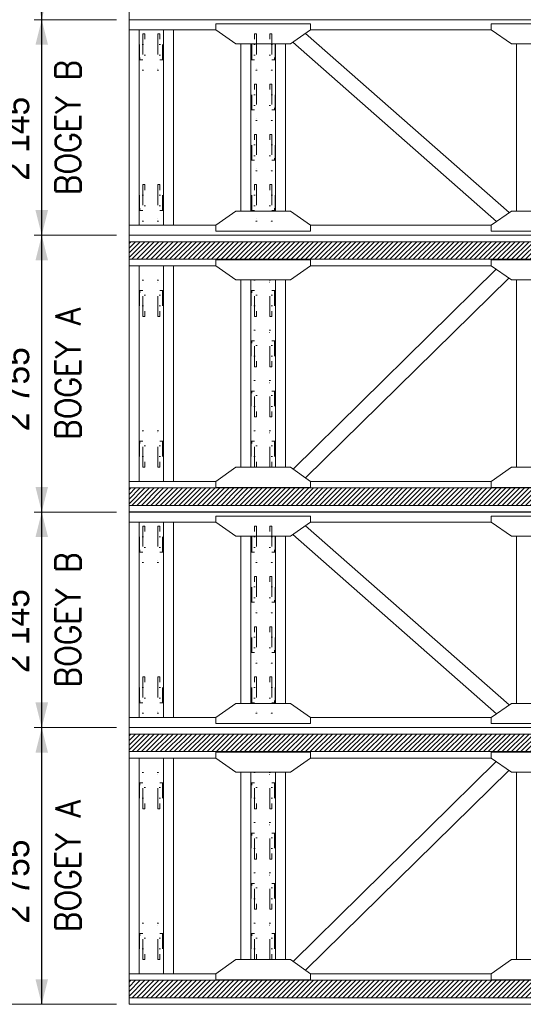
# Model space of a CAD drawing. Header units: millimetres. Extents: x -91343 to -63338, y -767328 to -747548.
# Tile 25 of 42: x -68443 to -66773, y -763324 to -760061. Entities that reach past the tile are written whole.
import ezdxf
from ezdxf.enums import TextEntityAlignment as Align

# ---------------------------------------------------------------- set-up
doc = ezdxf.new("R2010")
doc.units = ezdxf.units.MM
doc.header["$MEASUREMENT"] = 0
doc.linetypes.add('DGN Style 6', pattern=[753.433768, 0.396127, -158.450845, 277.288979, -158.450845, 0.396127, -158.450845])
doc.styles.add('Style-ENGINEERING', font='ENGINEERING.shx')
doc.styles.add('Style-ENGINEERING_0', font='ENGINEERING.shx')
doc.dimstyles.new('MetricMM', dxfattribs={"dimtxt": 3, "dimasz": 3, "dimexe": 1.5, "dimexo": 1.5, "dimgap": 1.5, "dimtad": 1, "dimdec": 0, "dimzin": 7, "dimtxsty": 'Style-ENGINEERING_0', "dimcen": 0.09, "dimclrd": 1, "dimclre": 1, "dimclrt": 7, "dimadec": 0, "dimazin": 3, "dimtfac": 1, "dimtdec": 0, "dimtofl": 0, "dimtmove": 0, "dimatfit": 3, "dimfxl": 1, "dimtzin": 7, "dimlwd": -1, "dimlwe": 0, "dimarcsym": 0})
pattern_1 = [(45, (-3888.397, 1457.552), (23.33452, -23.33452), [])]
pattern_2 = [(45, (-3888.397, -992.448), (23.33452, -23.33452), [])]

# ---------------------------------------------------------------- blocks, each defined once
blk = doc.blocks.new('*U1023')
at = {"color": 7, "linetype": 'DGN Style 6', "lineweight": 0, "extrusion": (0, 0, -1), "flags": 128}
for points in [[(76.2, 118.5), (-76.2, 118.5), (-76.2, 113.5), (76.2, 113.5), (76.2, 118.5)], [(181.2, 65), (-181.2, 65), (-181.2, 85), (181.2, 85), (181.2, 65)], [(181.2, -85), (-181.2, -85), (-181.2, -65), (181.2, -65), (181.2, -85)], [(76.2, -113.5), (-76.2, -113.5), (-76.2, -118.5), (76.2, -118.5), (76.2, -113.5)]]:
    blk.add_lwpolyline(points, close=True, dxfattribs=at)
for points in [[(-76.2, 85), (-76.2, 113.5), (76.2, 113.5), (76.2, 85)], [(159, 65), (159, -65)], [(-159, -65), (-159, 65)], [(-76.2, -85), (-76.2, -113.5), (76.2, -113.5), (76.2, -85)]]:
    blk.add_lwpolyline(points, dxfattribs=at)
blk = doc.blocks.new('*U1024')
at = {"color": 7, "linetype": 'DGN Style 6', "lineweight": 0, "extrusion": (0, 0, -1), "flags": 128}
for points in [[(76.2, 118.5), (-76.2, 118.5), (-76.2, 113.5), (76.2, 113.5), (76.2, 118.5)], [(181.2, 65), (-181.2, 65), (-181.2, 85), (181.2, 85), (181.2, 65)], [(181.2, -85), (-181.2, -85), (-181.2, -65), (181.2, -65), (181.2, -85)], [(76.2, -113.5), (-76.2, -113.5), (-76.2, -118.5), (76.2, -118.5), (76.2, -113.5)]]:
    blk.add_lwpolyline(points, close=True, dxfattribs=at)
for points in [[(-76.2, 85), (-76.2, 113.5), (76.2, 113.5), (76.2, 85)], [(159, 65), (159, -65)], [(-159, -65), (-159, 65)], [(-76.2, -85), (-76.2, -113.5), (76.2, -113.5), (76.2, -85)]]:
    blk.add_lwpolyline(points, dxfattribs=at)
blk = doc.blocks.new('*U1025')
at = {"color": 7, "linetype": 'DGN Style 6', "lineweight": 0, "flags": 128}
for points in [[(-76.2, 118.5), (76.2, 118.5), (76.2, 113.5), (-76.2, 113.5), (-76.2, 118.5)], [(-181.2, 65), (181.2, 65), (181.2, 85), (-181.2, 85), (-181.2, 65)], [(-181.2, -85), (181.2, -85), (181.2, -65), (-181.2, -65), (-181.2, -85)], [(-76.2, -113.5), (76.2, -113.5), (76.2, -118.5), (-76.2, -118.5), (-76.2, -113.5)]]:
    blk.add_lwpolyline(points, close=True, dxfattribs=at)
for points in [[(76.2, 85), (76.2, 113.5), (-76.2, 113.5), (-76.2, 85)], [(-159, 65), (-159, -65)], [(159, -65), (159, 65)], [(76.2, -85), (76.2, -113.5), (-76.2, -113.5), (-76.2, -85)]]:
    blk.add_lwpolyline(points, dxfattribs=at)
blk = doc.blocks.new('*U1026')
at = {"color": 7, "linetype": 'DGN Style 6', "lineweight": 0, "flags": 128}
for points in [[(-76.2, 118.5), (76.2, 118.5), (76.2, 113.5), (-76.2, 113.5), (-76.2, 118.5)], [(-181.2, 65), (181.2, 65), (181.2, 85), (-181.2, 85), (-181.2, 65)], [(-181.2, -85), (181.2, -85), (181.2, -65), (-181.2, -65), (-181.2, -85)], [(-76.2, -113.5), (76.2, -113.5), (76.2, -118.5), (-76.2, -118.5), (-76.2, -113.5)]]:
    blk.add_lwpolyline(points, close=True, dxfattribs=at)
for points in [[(76.2, 85), (76.2, 113.5), (-76.2, 113.5), (-76.2, 85)], [(-159, 65), (-159, -65)], [(159, -65), (159, 65)], [(76.2, -85), (76.2, -113.5), (-76.2, -113.5), (-76.2, -85)]]:
    blk.add_lwpolyline(points, dxfattribs=at)
blk = doc.blocks.new('*U1027')
at = {"color": 7, "linetype": 'DGN Style 6', "lineweight": 0, "flags": 128}
for points in [[(-76.2, 118.5), (76.2, 118.5), (76.2, 113.5), (-76.2, 113.5), (-76.2, 118.5)], [(-181.2, 65), (181.2, 65), (181.2, 85), (-181.2, 85), (-181.2, 65)], [(-181.2, -85), (181.2, -85), (181.2, -65), (-181.2, -65), (-181.2, -85)], [(-76.2, -113.5), (76.2, -113.5), (76.2, -118.5), (-76.2, -118.5), (-76.2, -113.5)]]:
    blk.add_lwpolyline(points, close=True, dxfattribs=at)
for points in [[(76.2, 85), (76.2, 113.5), (-76.2, 113.5), (-76.2, 85)], [(-159, 65), (-159, -65)], [(159, -65), (159, 65)], [(76.2, -85), (76.2, -113.5), (-76.2, -113.5), (-76.2, -85)]]:
    blk.add_lwpolyline(points, dxfattribs=at)
blk = doc.blocks.new('*U1028')
at = {"color": 7, "linetype": 'DGN Style 6', "lineweight": 0, "flags": 128}
for points in [[(-76.2, 118.5), (76.2, 118.5), (76.2, 113.5), (-76.2, 113.5), (-76.2, 118.5)], [(-181.2, 65), (181.2, 65), (181.2, 85), (-181.2, 85), (-181.2, 65)], [(-181.2, -85), (181.2, -85), (181.2, -65), (-181.2, -65), (-181.2, -85)], [(-76.2, -113.5), (76.2, -113.5), (76.2, -118.5), (-76.2, -118.5), (-76.2, -113.5)]]:
    blk.add_lwpolyline(points, close=True, dxfattribs=at)
for points in [[(76.2, 85), (76.2, 113.5), (-76.2, 113.5), (-76.2, 85)], [(-159, 65), (-159, -65)], [(159, -65), (159, 65)], [(76.2, -85), (76.2, -113.5), (-76.2, -113.5), (-76.2, -85)]]:
    blk.add_lwpolyline(points, dxfattribs=at)
blk = doc.blocks.new('*U1012')
at = {"color": 7, "linetype": 'Continuous', "lineweight": 0}
for p, q in [((-4080, 1072.6), (4080, 1072.6)), ((-4080, -1072.6), (-4080, 1072.6)), ((-3216.8, 972.6), (-4080, 972.6)), ((-3980, -972.6), (-3980, 972.6)), ((-3737, -972.6), (-3737, 972.6)), ((-3637, -972.6), (-3637, 972.6)), ((-294.3, -847.9), (-2323.4, 936.4)), ((-472.5, 972.6), (-2271.8, 972.6)), ((-2965.8, -832.6), (-2965.8, 832.6)), ((-2865.8, -832.6), (-2865.8, 832.6)), ((-2622.8, -832.6), (-2622.8, 832.6)), ((-2522.8, -832.6), (-2522.8, 832.6)), ((-420.8, -936.5), (-2449.9, 847.8)), ((-221.5, -832.6), (-221.5, 832.6)), ((-4080, -972.6), (-3216.8, -972.6)), ((-472.5, -972.6), (-2271.8, -972.6)), ((4080, -1072.6), (-4080, -1072.6))]:
    blk.add_line(p, q, dxfattribs=at)
at = {"color": 7, "linetype": 'Continuous', "lineweight": 0, "flags": 128}
for points in [[(-3216.8, 1032.6), (-2271.8, 1032.6), (-2271.8, 972.6), (-2471.8, 832.6), (-3016.8, 832.6), (-3216.8, 972.6), (-3216.8, 1032.6)], [(472.5, 1032.6), (-472.5, 1032.6), (-472.5, 972.6), (-272.5, 832.6), (272.5, 832.6), (472.5, 972.6), (472.5, 1032.6)], [(-3216.8, -1032.6), (-2271.8, -1032.6), (-2271.8, -972.6), (-2471.8, -832.6), (-3016.8, -832.6), (-3216.8, -972.6), (-3216.8, -1032.6)], [(472.5, -1032.6), (-472.5, -1032.6), (-472.5, -972.6), (-272.5, -832.6), (272.5, -832.6), (472.5, -972.6), (472.5, -1032.6)]]:
    blk.add_lwpolyline(points, close=True, dxfattribs=at)
at = {"color": 7, "linetype": 'DGN Style 6', "lineweight": 0, "extrusion": (0, 0, -1), "rotation": 89.99999999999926}
for name, p in [('*U1024', (3858.5, 750)), ('*U1023', (3858.5, -750))]:
    blk.add_blockref(name, p, dxfattribs=at)
at = {"color": 7, "linetype": 'DGN Style 6', "lineweight": 0, "rotation": 89.99999999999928}
for name, p in [('*U1028', (-2744.2, 750)), ('*U1027', (-2744.2, 250)), ('*U1026', (-2744.2, -250)), ('*U1025', (-2744.2, -750))]:
    blk.add_blockref(name, p, dxfattribs=at)
blk = doc.blocks.new('*U1029')
at = {"color": 7, "linetype": 'Continuous', "lineweight": 0}
for p in [(-4080, 1377.4), (4080, -1377.4)]:
    blk.add_line(p, (-4080, -1377.4), dxfattribs=at)
blk = doc.blocks.new('*U1057')
at = {"color": 7, "linetype": 'DGN Style 6', "lineweight": 0, "extrusion": (0, 0, -1), "flags": 128}
for points in [[(76.2, 118.5), (-76.2, 118.5), (-76.2, 113.5), (76.2, 113.5), (76.2, 118.5)], [(181.2, 65), (-181.2, 65), (-181.2, 85), (181.2, 85), (181.2, 65)], [(181.2, -85), (-181.2, -85), (-181.2, -65), (181.2, -65), (181.2, -85)], [(76.2, -113.5), (-76.2, -113.5), (-76.2, -118.5), (76.2, -118.5), (76.2, -113.5)]]:
    blk.add_lwpolyline(points, close=True, dxfattribs=at)
for points in [[(-76.2, 85), (-76.2, 113.5), (76.2, 113.5), (76.2, 85)], [(159, 65), (159, -65)], [(-159, -65), (-159, 65)], [(-76.2, -85), (-76.2, -113.5), (76.2, -113.5), (76.2, -85)]]:
    blk.add_lwpolyline(points, dxfattribs=at)
blk = doc.blocks.new('*U1058')
at = {"color": 7, "linetype": 'DGN Style 6', "lineweight": 0, "extrusion": (0, 0, -1), "flags": 128}
for points in [[(76.2, 118.5), (-76.2, 118.5), (-76.2, 113.5), (76.2, 113.5), (76.2, 118.5)], [(181.2, 65), (-181.2, 65), (-181.2, 85), (181.2, 85), (181.2, 65)], [(181.2, -85), (-181.2, -85), (-181.2, -65), (181.2, -65), (181.2, -85)], [(76.2, -113.5), (-76.2, -113.5), (-76.2, -118.5), (76.2, -118.5), (76.2, -113.5)]]:
    blk.add_lwpolyline(points, close=True, dxfattribs=at)
for points in [[(-76.2, 85), (-76.2, 113.5), (76.2, 113.5), (76.2, 85)], [(159, 65), (159, -65)], [(-159, -65), (-159, 65)], [(-76.2, -85), (-76.2, -113.5), (76.2, -113.5), (76.2, -85)]]:
    blk.add_lwpolyline(points, dxfattribs=at)
blk = doc.blocks.new('*U1059')
at = {"color": 7, "linetype": 'DGN Style 6', "lineweight": 0, "flags": 128}
for points in [[(-76.2, 118.5), (76.2, 118.5), (76.2, 113.5), (-76.2, 113.5), (-76.2, 118.5)], [(-181.2, 65), (181.2, 65), (181.2, 85), (-181.2, 85), (-181.2, 65)], [(-181.2, -85), (181.2, -85), (181.2, -65), (-181.2, -65), (-181.2, -85)], [(-76.2, -113.5), (76.2, -113.5), (76.2, -118.5), (-76.2, -118.5), (-76.2, -113.5)]]:
    blk.add_lwpolyline(points, close=True, dxfattribs=at)
for points in [[(76.2, 85), (76.2, 113.5), (-76.2, 113.5), (-76.2, 85)], [(-159, 65), (-159, -65)], [(159, -65), (159, 65)], [(76.2, -85), (76.2, -113.5), (-76.2, -113.5), (-76.2, -85)]]:
    blk.add_lwpolyline(points, dxfattribs=at)
blk = doc.blocks.new('*U1060')
at = {"color": 7, "linetype": 'DGN Style 6', "lineweight": 0, "flags": 128}
for points in [[(-76.2, 118.5), (76.2, 118.5), (76.2, 113.5), (-76.2, 113.5), (-76.2, 118.5)], [(-181.2, 65), (181.2, 65), (181.2, 85), (-181.2, 85), (-181.2, 65)], [(-181.2, -85), (181.2, -85), (181.2, -65), (-181.2, -65), (-181.2, -85)], [(-76.2, -113.5), (76.2, -113.5), (76.2, -118.5), (-76.2, -118.5), (-76.2, -113.5)]]:
    blk.add_lwpolyline(points, close=True, dxfattribs=at)
for points in [[(76.2, 85), (76.2, 113.5), (-76.2, 113.5), (-76.2, 85)], [(-159, 65), (-159, -65)], [(159, -65), (159, 65)], [(76.2, -85), (76.2, -113.5), (-76.2, -113.5), (-76.2, -85)]]:
    blk.add_lwpolyline(points, dxfattribs=at)
blk = doc.blocks.new('*U1061')
at = {"color": 7, "linetype": 'DGN Style 6', "lineweight": 0, "flags": 128}
for points in [[(-76.2, 118.5), (76.2, 118.5), (76.2, 113.5), (-76.2, 113.5), (-76.2, 118.5)], [(-181.2, 65), (181.2, 65), (181.2, 85), (-181.2, 85), (-181.2, 65)], [(-181.2, -85), (181.2, -85), (181.2, -65), (-181.2, -65), (-181.2, -85)], [(-76.2, -113.5), (76.2, -113.5), (76.2, -118.5), (-76.2, -118.5), (-76.2, -113.5)]]:
    blk.add_lwpolyline(points, close=True, dxfattribs=at)
for points in [[(76.2, 85), (76.2, 113.5), (-76.2, 113.5), (-76.2, 85)], [(-159, 65), (-159, -65)], [(159, -65), (159, 65)], [(76.2, -85), (76.2, -113.5), (-76.2, -113.5), (-76.2, -85)]]:
    blk.add_lwpolyline(points, dxfattribs=at)
blk = doc.blocks.new('*U1062')
at = {"color": 7, "linetype": 'DGN Style 6', "lineweight": 0, "flags": 128}
for points in [[(-76.2, 118.5), (76.2, 118.5), (76.2, 113.5), (-76.2, 113.5), (-76.2, 118.5)], [(-181.2, 65), (181.2, 65), (181.2, 85), (-181.2, 85), (-181.2, 65)], [(-181.2, -85), (181.2, -85), (181.2, -65), (-181.2, -65), (-181.2, -85)], [(-76.2, -113.5), (76.2, -113.5), (76.2, -118.5), (-76.2, -118.5), (-76.2, -113.5)]]:
    blk.add_lwpolyline(points, close=True, dxfattribs=at)
for points in [[(76.2, 85), (76.2, 113.5), (-76.2, 113.5), (-76.2, 85)], [(-159, 65), (-159, -65)], [(159, -65), (159, 65)], [(76.2, -85), (76.2, -113.5), (-76.2, -113.5), (-76.2, -85)]]:
    blk.add_lwpolyline(points, dxfattribs=at)
blk = doc.blocks.new('*U1046')
at = {"color": 7, "linetype": 'Continuous', "lineweight": 0}
for p, q in [((-4080, 1072.6), (4080, 1072.6)), ((-4080, -1072.6), (-4080, 1072.6)), ((-3216.8, 972.6), (-4080, 972.6)), ((-3980, -972.6), (-3980, 972.6)), ((-3737, -972.6), (-3737, 972.6)), ((-3637, -972.6), (-3637, 972.6)), ((-294.3, -847.9), (-2323.4, 936.4)), ((-472.5, 972.6), (-2271.8, 972.6)), ((-2965.8, -832.6), (-2965.8, 832.6)), ((-2865.8, -832.6), (-2865.8, 832.6)), ((-2622.8, -832.6), (-2622.8, 832.6)), ((-2522.8, -832.6), (-2522.8, 832.6)), ((-420.8, -936.5), (-2449.9, 847.8)), ((-221.5, -832.6), (-221.5, 832.6)), ((-4080, -972.6), (-3216.8, -972.6)), ((-472.5, -972.6), (-2271.8, -972.6)), ((4080, -1072.6), (-4080, -1072.6))]:
    blk.add_line(p, q, dxfattribs=at)
at = {"color": 7, "linetype": 'Continuous', "lineweight": 0, "flags": 128}
for points in [[(-3216.8, 1032.6), (-2271.8, 1032.6), (-2271.8, 972.6), (-2471.8, 832.6), (-3016.8, 832.6), (-3216.8, 972.6), (-3216.8, 1032.6)], [(472.5, 1032.6), (-472.5, 1032.6), (-472.5, 972.6), (-272.5, 832.6), (272.5, 832.6), (472.5, 972.6), (472.5, 1032.6)], [(-3216.8, -1032.6), (-2271.8, -1032.6), (-2271.8, -972.6), (-2471.8, -832.6), (-3016.8, -832.6), (-3216.8, -972.6), (-3216.8, -1032.6)], [(472.5, -1032.6), (-472.5, -1032.6), (-472.5, -972.6), (-272.5, -832.6), (272.5, -832.6), (472.5, -972.6), (472.5, -1032.6)]]:
    blk.add_lwpolyline(points, close=True, dxfattribs=at)
at = {"color": 7, "linetype": 'DGN Style 6', "lineweight": 0, "extrusion": (0, 0, -1), "rotation": 89.99999999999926}
for name, p in [('*U1058', (3858.5, 750)), ('*U1057', (3858.5, -750))]:
    blk.add_blockref(name, p, dxfattribs=at)
at = {"color": 7, "linetype": 'DGN Style 6', "lineweight": 0, "rotation": 89.99999999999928}
for name, p in [('*U1062', (-2744.2, 750)), ('*U1061', (-2744.2, 250)), ('*U1060', (-2744.2, -250)), ('*U1059', (-2744.2, -750))]:
    blk.add_blockref(name, p, dxfattribs=at)
blk = doc.blocks.new('*U1064')
at = {"color": 7, "linetype": 'DGN Style 6', "lineweight": 0, "flags": 128}
for points in [[(-76.2, 118.5), (76.2, 118.5), (76.2, 113.5), (-76.2, 113.5), (-76.2, 118.5)], [(-181.2, 65), (181.2, 65), (181.2, 85), (-181.2, 85), (-181.2, 65)], [(-181.2, -85), (181.2, -85), (181.2, -65), (-181.2, -65), (-181.2, -85)], [(-76.2, -113.5), (76.2, -113.5), (76.2, -118.5), (-76.2, -118.5), (-76.2, -113.5)]]:
    blk.add_lwpolyline(points, close=True, dxfattribs=at)
for points in [[(76.2, 85), (76.2, 113.5), (-76.2, 113.5), (-76.2, 85)], [(-159, 65), (-159, -65)], [(159, -65), (159, 65)], [(76.2, -85), (76.2, -113.5), (-76.2, -113.5), (-76.2, -85)]]:
    blk.add_lwpolyline(points, dxfattribs=at)
blk = doc.blocks.new('*U1065')
at = {"color": 7, "linetype": 'DGN Style 6', "lineweight": 0, "flags": 128}
for points in [[(-76.2, 118.5), (76.2, 118.5), (76.2, 113.5), (-76.2, 113.5), (-76.2, 118.5)], [(-181.2, 65), (181.2, 65), (181.2, 85), (-181.2, 85), (-181.2, 65)], [(-181.2, -85), (181.2, -85), (181.2, -65), (-181.2, -65), (-181.2, -85)], [(-76.2, -113.5), (76.2, -113.5), (76.2, -118.5), (-76.2, -118.5), (-76.2, -113.5)]]:
    blk.add_lwpolyline(points, close=True, dxfattribs=at)
for points in [[(76.2, 85), (76.2, 113.5), (-76.2, 113.5), (-76.2, 85)], [(-159, 65), (-159, -65)], [(159, -65), (159, 65)], [(76.2, -85), (76.2, -113.5), (-76.2, -113.5), (-76.2, -85)]]:
    blk.add_lwpolyline(points, dxfattribs=at)
blk = doc.blocks.new('*U1066')
at = {"color": 7, "linetype": 'DGN Style 6', "lineweight": 0, "flags": 128}
for points in [[(-76.2, 118.5), (76.2, 118.5), (76.2, 113.5), (-76.2, 113.5), (-76.2, 118.5)], [(-181.2, 65), (181.2, 65), (181.2, 85), (-181.2, 85), (-181.2, 65)], [(-181.2, -85), (181.2, -85), (181.2, -65), (-181.2, -65), (-181.2, -85)], [(-76.2, -113.5), (76.2, -113.5), (76.2, -118.5), (-76.2, -118.5), (-76.2, -113.5)]]:
    blk.add_lwpolyline(points, close=True, dxfattribs=at)
for points in [[(76.2, 85), (76.2, 113.5), (-76.2, 113.5), (-76.2, 85)], [(-159, 65), (-159, -65)], [(159, -65), (159, 65)], [(76.2, -85), (76.2, -113.5), (-76.2, -113.5), (-76.2, -85)]]:
    blk.add_lwpolyline(points, dxfattribs=at)
blk = doc.blocks.new('*U1067')
at = {"color": 7, "linetype": 'DGN Style 6', "lineweight": 0, "flags": 128}
for points in [[(-76.2, 118.5), (76.2, 118.5), (76.2, 113.5), (-76.2, 113.5), (-76.2, 118.5)], [(-181.2, 65), (181.2, 65), (181.2, 85), (-181.2, 85), (-181.2, 65)], [(-181.2, -85), (181.2, -85), (181.2, -65), (-181.2, -65), (-181.2, -85)], [(-76.2, -113.5), (76.2, -113.5), (76.2, -118.5), (-76.2, -118.5), (-76.2, -113.5)]]:
    blk.add_lwpolyline(points, close=True, dxfattribs=at)
for points in [[(76.2, 85), (76.2, 113.5), (-76.2, 113.5), (-76.2, 85)], [(-159, 65), (-159, -65)], [(159, -65), (159, 65)], [(76.2, -85), (76.2, -113.5), (-76.2, -113.5), (-76.2, -85)]]:
    blk.add_lwpolyline(points, dxfattribs=at)
blk = doc.blocks.new('*U1068')
at = {"color": 7, "linetype": 'DGN Style 6', "lineweight": 0, "flags": 128}
for points in [[(-76.2, 118.5), (76.2, 118.5), (76.2, 113.5), (-76.2, 113.5), (-76.2, 118.5)], [(-181.2, 65), (181.2, 65), (181.2, 85), (-181.2, 85), (-181.2, 65)], [(-181.2, -85), (181.2, -85), (181.2, -65), (-181.2, -65), (-181.2, -85)], [(-76.2, -113.5), (76.2, -113.5), (76.2, -118.5), (-76.2, -118.5), (-76.2, -113.5)]]:
    blk.add_lwpolyline(points, close=True, dxfattribs=at)
for points in [[(76.2, 85), (76.2, 113.5), (-76.2, 113.5), (-76.2, 85)], [(-159, 65), (-159, -65)], [(159, -65), (159, 65)], [(76.2, -85), (76.2, -113.5), (-76.2, -113.5), (-76.2, -85)]]:
    blk.add_lwpolyline(points, dxfattribs=at)
blk = doc.blocks.new('*U1069')
at = {"color": 7, "linetype": 'DGN Style 6', "lineweight": 0, "flags": 128}
for points in [[(-76.2, 118.5), (76.2, 118.5), (76.2, 113.5), (-76.2, 113.5), (-76.2, 118.5)], [(-181.2, 65), (181.2, 65), (181.2, 85), (-181.2, 85), (-181.2, 65)], [(-181.2, -85), (181.2, -85), (181.2, -65), (-181.2, -65), (-181.2, -85)], [(-76.2, -113.5), (76.2, -113.5), (76.2, -118.5), (-76.2, -118.5), (-76.2, -113.5)]]:
    blk.add_lwpolyline(points, close=True, dxfattribs=at)
for points in [[(76.2, 85), (76.2, 113.5), (-76.2, 113.5), (-76.2, 85)], [(-159, 65), (-159, -65)], [(159, -65), (159, 65)], [(76.2, -85), (76.2, -113.5), (-76.2, -113.5), (-76.2, -85)]]:
    blk.add_lwpolyline(points, dxfattribs=at)
blk = doc.blocks.new('*U1063')
at = {"linetype": 'DGN Style 6', "lineweight": 0}
h = blk.add_hatch(dxfattribs=at)
h.set_pattern_fill('HATCH', color=5, style=0, pattern_type=2)
h.set_pattern_definition(pattern_1)
h.paths.add_polyline_path([(-4080, 1312.5), (4080, 1312.5), (4080, 1137.5), (-4080, 1137.5)])
h = blk.add_hatch(dxfattribs=at)
h.set_pattern_fill('HATCH', color=5, style=0, pattern_type=2)
h.set_pattern_definition(pattern_2)
h.paths.add_polyline_path([(-4080, -1137.5), (4080, -1137.5), (4080, -1312.5), (-4080, -1312.5)])
at = {"color": 7, "linetype": 'Continuous', "lineweight": 0}
for p, q in [((4080, 1377.4), (-4080, 1377.4)), ((-4080, 1377.4), (-4080, -1377.4)), ((-3216.8, 1072.6), (-4080, 1072.6)), ((-3980, 1072.6), (-3980, -1072.6)), ((-3737, 1072.6), (-3737, -1072.6)), ((-3637, 1072.6), (-3637, -1072.6)), ((-423.4, 1038.2), (-2445.9, -950.7)), ((-472.5, 1072.6), (-2271.8, 1072.6)), ((-2965.8, 932.6), (-2965.8, -932.6)), ((-2865.8, 932.6), (-2865.8, -932.6)), ((-2622.8, 932.6), (-2622.8, -932.6)), ((-2522.8, 932.6), (-2522.8, -932.6)), ((-298.4, 950.7), (-2320.9, -1038.2)), ((-221.5, 932.6), (-221.5, -932.6)), ((-3216.8, -1072.6), (-4080, -1072.6)), ((-472.5, -1072.6), (-2271.8, -1072.6)), ((4080, -1377.4), (-4080, -1377.4))]:
    blk.add_line(p, q, dxfattribs=at)
at = {"color": 5, "linetype": 'Continuous', "lineweight": 0, "flags": 128}
for points in [[(-4080, 1312.5), (4080, 1312.5), (4080, 1137.5), (-4080, 1137.5), (-4080, 1312.5)], [(-4080, -1137.5), (4080, -1137.5), (4080, -1312.5), (-4080, -1312.5), (-4080, -1137.5)]]:
    blk.add_lwpolyline(points, close=True, dxfattribs=at)
at = {"color": 7, "linetype": 'Continuous', "lineweight": 0, "flags": 128}
for points in [[(-3216.8, 1132.6), (-2271.8, 1132.6), (-2271.8, 1072.6), (-2471.8, 932.6), (-3016.8, 932.6), (-3216.8, 1072.6), (-3216.8, 1132.6)], [(-472.5, 1132.6), (472.5, 1132.6), (472.5, 1072.6), (272.5, 932.6), (-272.5, 932.6), (-472.5, 1072.6), (-472.5, 1132.6)], [(-3216.8, -1132.6), (-2271.8, -1132.6), (-2271.8, -1072.6), (-2471.8, -932.6), (-3016.8, -932.6), (-3216.8, -1072.6), (-3216.8, -1132.6)], [(-472.5, -1132.6), (472.5, -1132.6), (472.5, -1072.6), (272.5, -932.6), (-272.5, -932.6), (-472.5, -1072.6), (-472.5, -1132.6)]]:
    blk.add_lwpolyline(points, close=True, dxfattribs=at)
at = {"color": 7, "linetype": 'DGN Style 6', "lineweight": 0, "rotation": 269.9999999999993}
for name, p in [('*U1068', (-3858.6, 750)), ('*U1064', (-2744.3, 750)), ('*U1065', (-2744.3, 250)), ('*U1066', (-2744.3, -250)), ('*U1069', (-3858.6, -750)), ('*U1067', (-2744.3, -750))]:
    blk.add_blockref(name, p, dxfattribs=at)
blk = doc.blocks.new('*U1081')
at = {"color": 7, "linetype": 'DGN Style 6', "lineweight": 0, "flags": 128}
for points in [[(-76.2, 118.5), (76.2, 118.5), (76.2, 113.5), (-76.2, 113.5), (-76.2, 118.5)], [(-181.2, 65), (181.2, 65), (181.2, 85), (-181.2, 85), (-181.2, 65)], [(-181.2, -85), (181.2, -85), (181.2, -65), (-181.2, -65), (-181.2, -85)], [(-76.2, -113.5), (76.2, -113.5), (76.2, -118.5), (-76.2, -118.5), (-76.2, -113.5)]]:
    blk.add_lwpolyline(points, close=True, dxfattribs=at)
for points in [[(76.2, 85), (76.2, 113.5), (-76.2, 113.5), (-76.2, 85)], [(-159, 65), (-159, -65)], [(159, -65), (159, 65)], [(76.2, -85), (76.2, -113.5), (-76.2, -113.5), (-76.2, -85)]]:
    blk.add_lwpolyline(points, dxfattribs=at)
blk = doc.blocks.new('*U1082')
at = {"color": 7, "linetype": 'DGN Style 6', "lineweight": 0, "flags": 128}
for points in [[(-76.2, 118.5), (76.2, 118.5), (76.2, 113.5), (-76.2, 113.5), (-76.2, 118.5)], [(-181.2, 65), (181.2, 65), (181.2, 85), (-181.2, 85), (-181.2, 65)], [(-181.2, -85), (181.2, -85), (181.2, -65), (-181.2, -65), (-181.2, -85)], [(-76.2, -113.5), (76.2, -113.5), (76.2, -118.5), (-76.2, -118.5), (-76.2, -113.5)]]:
    blk.add_lwpolyline(points, close=True, dxfattribs=at)
for points in [[(76.2, 85), (76.2, 113.5), (-76.2, 113.5), (-76.2, 85)], [(-159, 65), (-159, -65)], [(159, -65), (159, 65)], [(76.2, -85), (76.2, -113.5), (-76.2, -113.5), (-76.2, -85)]]:
    blk.add_lwpolyline(points, dxfattribs=at)
blk = doc.blocks.new('*U1083')
at = {"color": 7, "linetype": 'DGN Style 6', "lineweight": 0, "flags": 128}
for points in [[(-76.2, 118.5), (76.2, 118.5), (76.2, 113.5), (-76.2, 113.5), (-76.2, 118.5)], [(-181.2, 65), (181.2, 65), (181.2, 85), (-181.2, 85), (-181.2, 65)], [(-181.2, -85), (181.2, -85), (181.2, -65), (-181.2, -65), (-181.2, -85)], [(-76.2, -113.5), (76.2, -113.5), (76.2, -118.5), (-76.2, -118.5), (-76.2, -113.5)]]:
    blk.add_lwpolyline(points, close=True, dxfattribs=at)
for points in [[(76.2, 85), (76.2, 113.5), (-76.2, 113.5), (-76.2, 85)], [(-159, 65), (-159, -65)], [(159, -65), (159, 65)], [(76.2, -85), (76.2, -113.5), (-76.2, -113.5), (-76.2, -85)]]:
    blk.add_lwpolyline(points, dxfattribs=at)
blk = doc.blocks.new('*U1084')
at = {"color": 7, "linetype": 'DGN Style 6', "lineweight": 0, "flags": 128}
for points in [[(-76.2, 118.5), (76.2, 118.5), (76.2, 113.5), (-76.2, 113.5), (-76.2, 118.5)], [(-181.2, 65), (181.2, 65), (181.2, 85), (-181.2, 85), (-181.2, 65)], [(-181.2, -85), (181.2, -85), (181.2, -65), (-181.2, -65), (-181.2, -85)], [(-76.2, -113.5), (76.2, -113.5), (76.2, -118.5), (-76.2, -118.5), (-76.2, -113.5)]]:
    blk.add_lwpolyline(points, close=True, dxfattribs=at)
for points in [[(76.2, 85), (76.2, 113.5), (-76.2, 113.5), (-76.2, 85)], [(-159, 65), (-159, -65)], [(159, -65), (159, 65)], [(76.2, -85), (76.2, -113.5), (-76.2, -113.5), (-76.2, -85)]]:
    blk.add_lwpolyline(points, dxfattribs=at)
blk = doc.blocks.new('*U1085')
at = {"color": 7, "linetype": 'DGN Style 6', "lineweight": 0, "flags": 128}
for points in [[(-76.2, 118.5), (76.2, 118.5), (76.2, 113.5), (-76.2, 113.5), (-76.2, 118.5)], [(-181.2, 65), (181.2, 65), (181.2, 85), (-181.2, 85), (-181.2, 65)], [(-181.2, -85), (181.2, -85), (181.2, -65), (-181.2, -65), (-181.2, -85)], [(-76.2, -113.5), (76.2, -113.5), (76.2, -118.5), (-76.2, -118.5), (-76.2, -113.5)]]:
    blk.add_lwpolyline(points, close=True, dxfattribs=at)
for points in [[(76.2, 85), (76.2, 113.5), (-76.2, 113.5), (-76.2, 85)], [(-159, 65), (-159, -65)], [(159, -65), (159, 65)], [(76.2, -85), (76.2, -113.5), (-76.2, -113.5), (-76.2, -85)]]:
    blk.add_lwpolyline(points, dxfattribs=at)
blk = doc.blocks.new('*U1086')
at = {"color": 7, "linetype": 'DGN Style 6', "lineweight": 0, "flags": 128}
for points in [[(-76.2, 118.5), (76.2, 118.5), (76.2, 113.5), (-76.2, 113.5), (-76.2, 118.5)], [(-181.2, 65), (181.2, 65), (181.2, 85), (-181.2, 85), (-181.2, 65)], [(-181.2, -85), (181.2, -85), (181.2, -65), (-181.2, -65), (-181.2, -85)], [(-76.2, -113.5), (76.2, -113.5), (76.2, -118.5), (-76.2, -118.5), (-76.2, -113.5)]]:
    blk.add_lwpolyline(points, close=True, dxfattribs=at)
for points in [[(76.2, 85), (76.2, 113.5), (-76.2, 113.5), (-76.2, 85)], [(-159, 65), (-159, -65)], [(159, -65), (159, 65)], [(76.2, -85), (76.2, -113.5), (-76.2, -113.5), (-76.2, -85)]]:
    blk.add_lwpolyline(points, dxfattribs=at)
blk = doc.blocks.new('*U1080')
at = {"linetype": 'DGN Style 6', "lineweight": 0}
h = blk.add_hatch(dxfattribs=at)
h.set_pattern_fill('HATCH', color=5, style=0, pattern_type=2)
h.set_pattern_definition(pattern_1)
h.paths.add_polyline_path([(-4080, 1312.5), (4080, 1312.5), (4080, 1137.5), (-4080, 1137.5)])
h = blk.add_hatch(dxfattribs=at)
h.set_pattern_fill('HATCH', color=5, style=0, pattern_type=2)
h.set_pattern_definition(pattern_2)
h.paths.add_polyline_path([(-4080, -1137.5), (4080, -1137.5), (4080, -1312.5), (-4080, -1312.5)])
at = {"color": 7, "linetype": 'Continuous', "lineweight": 0}
for p, q in [((4080, 1377.4), (-4080, 1377.4)), ((-4080, 1377.4), (-4080, -1377.4)), ((-3216.8, 1072.6), (-4080, 1072.6)), ((-3980, 1072.6), (-3980, -1072.6)), ((-3737, 1072.6), (-3737, -1072.6)), ((-3637, 1072.6), (-3637, -1072.6)), ((-423.4, 1038.2), (-2445.9, -950.7)), ((-472.5, 1072.6), (-2271.8, 1072.6)), ((-2965.8, 932.6), (-2965.8, -932.6)), ((-2865.8, 932.6), (-2865.8, -932.6)), ((-2622.8, 932.6), (-2622.8, -932.6)), ((-2522.8, 932.6), (-2522.8, -932.6)), ((-298.4, 950.7), (-2320.9, -1038.2)), ((-221.5, 932.6), (-221.5, -932.6)), ((-3216.8, -1072.6), (-4080, -1072.6)), ((-472.5, -1072.6), (-2271.8, -1072.6)), ((4080, -1377.4), (-4080, -1377.4))]:
    blk.add_line(p, q, dxfattribs=at)
at = {"color": 5, "linetype": 'Continuous', "lineweight": 0, "flags": 128}
for points in [[(-4080, 1312.5), (4080, 1312.5), (4080, 1137.5), (-4080, 1137.5), (-4080, 1312.5)], [(-4080, -1137.5), (4080, -1137.5), (4080, -1312.5), (-4080, -1312.5), (-4080, -1137.5)]]:
    blk.add_lwpolyline(points, close=True, dxfattribs=at)
at = {"color": 7, "linetype": 'Continuous', "lineweight": 0, "flags": 128}
for points in [[(-3216.8, 1132.6), (-2271.8, 1132.6), (-2271.8, 1072.6), (-2471.8, 932.6), (-3016.8, 932.6), (-3216.8, 1072.6), (-3216.8, 1132.6)], [(-472.5, 1132.6), (472.5, 1132.6), (472.5, 1072.6), (272.5, 932.6), (-272.5, 932.6), (-472.5, 1072.6), (-472.5, 1132.6)], [(-3216.8, -1132.6), (-2271.8, -1132.6), (-2271.8, -1072.6), (-2471.8, -932.6), (-3016.8, -932.6), (-3216.8, -1072.6), (-3216.8, -1132.6)], [(-472.5, -1132.6), (472.5, -1132.6), (472.5, -1072.6), (272.5, -932.6), (-272.5, -932.6), (-472.5, -1072.6), (-472.5, -1132.6)]]:
    blk.add_lwpolyline(points, close=True, dxfattribs=at)
at = {"color": 7, "linetype": 'DGN Style 6', "lineweight": 0, "rotation": 269.9999999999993}
for name, p in [('*U1085', (-3858.6, 750)), ('*U1081', (-2744.3, 750)), ('*U1082', (-2744.3, 250)), ('*U1083', (-2744.3, -250)), ('*U1086', (-3858.6, -750)), ('*U1084', (-2744.3, -750))]:
    blk.add_blockref(name, p, dxfattribs=at)
blk = doc.blocks.new('*D1097')
at = {"color": 1, "linetype": 'Continuous', "lineweight": 0, "transparency": 16777216}
for p, q in [((9218.3, -4968.8), (8945.5, -4968.8)), ((9218.3, -5886.2), (8945.5, -5886.2))]:
    blk.add_line(p, q, dxfattribs=at)
at = {"color": 1, "linetype": 'Continuous', "transparency": 16777216}
blk.add_line((8970.5, -5886.2), (8970.5, -4968.8), dxfattribs=at)
at = {"color": 1, "linetype": 'Continuous', "lineweight": 0, "transparency": 16777216, "extrusion": (0, 0, -1)}
blk.add_solid([(-8949.7, -5052.1), (-8970.5, -4968.8), (-8991.3, -5052.1)], dxfattribs=at)
at = {"color": 1, "linetype": 'Continuous', "lineweight": 0, "transparency": 16777216}
blk.add_solid([(8991.3, -5802.9), (8970.5, -5886.2), (8949.7, -5802.9)], dxfattribs=at)
at = {"layer": 'Defpoints', "color": 7, "linetype": 'Continuous', "lineweight": 0, "transparency": 16777216}
for p in [(8970.5, -4968.8), (9259.9, -4968.8), (8970.5, -5427.5), (9259.9, -5886.2)]:
    blk.add_point(p, dxfattribs=at)
at = {"color": 7, "linetype": 'Continuous', "lineweight": 0, "transparency": 16777216, "style": 'Style-ENGINEERING'}
blk.add_text('2 755', height=83.25, rotation=90, dxfattribs=at).set_placement((8887.3, -5618.5), align=Align.MIDDLE_LEFT)
blk = doc.blocks.new('*D1098')
at = {"color": 1, "linetype": 'Continuous', "lineweight": 0, "transparency": 16777216}
for p, q in [((9218.3, -4254.5), (8945.5, -4254.5)), ((9218.3, -4968.8), (8945.5, -4968.8))]:
    blk.add_line(p, q, dxfattribs=at)
at = {"color": 1, "linetype": 'Continuous', "transparency": 16777216}
blk.add_line((8970.5, -4968.8), (8970.5, -4254.5), dxfattribs=at)
at = {"color": 1, "linetype": 'Continuous', "lineweight": 0, "transparency": 16777216, "extrusion": (0, 0, -1)}
blk.add_solid([(-8949.7, -4337.7), (-8970.5, -4254.5), (-8991.3, -4337.7)], dxfattribs=at)
at = {"color": 1, "linetype": 'Continuous', "lineweight": 0, "transparency": 16777216}
blk.add_solid([(8991.3, -4885.6), (8970.5, -4968.8), (8949.7, -4885.6)], dxfattribs=at)
at = {"layer": 'Defpoints', "color": 7, "linetype": 'Continuous', "lineweight": 0, "transparency": 16777216}
for p in [(8970.5, -4254.5), (9259.9, -4254.5), (8970.5, -4611.6), (9259.9, -4968.8)]:
    blk.add_point(p, dxfattribs=at)
at = {"color": 7, "linetype": 'Continuous', "lineweight": 0, "transparency": 16777216, "style": 'Style-ENGINEERING'}
blk.add_text('2 145', height=83.25, rotation=90, dxfattribs=at).set_placement((8887.3, -4788.6), align=Align.MIDDLE_LEFT)
blk = doc.blocks.new('*D1099')
at = {"color": 1, "linetype": 'Continuous', "lineweight": 0, "transparency": 16777216}
for p, q in [((9218.3, -3337.1), (8945.5, -3337.1)), ((9218.3, -4254.5), (8945.5, -4254.5))]:
    blk.add_line(p, q, dxfattribs=at)
at = {"color": 1, "linetype": 'Continuous', "transparency": 16777216}
blk.add_line((8970.5, -4254.5), (8970.5, -3337.1), dxfattribs=at)
at = {"color": 1, "linetype": 'Continuous', "lineweight": 0, "transparency": 16777216, "extrusion": (0, 0, -1)}
blk.add_solid([(-8949.7, -3420.4), (-8970.5, -3337.1), (-8991.3, -3420.4)], dxfattribs=at)
at = {"color": 1, "linetype": 'Continuous', "lineweight": 0, "transparency": 16777216}
blk.add_solid([(8991.3, -4171.2), (8970.5, -4254.5), (8949.7, -4171.2)], dxfattribs=at)
at = {"layer": 'Defpoints', "color": 7, "linetype": 'Continuous', "lineweight": 0, "transparency": 16777216}
for p in [(8970.5, -3337.1), (9259.9, -3337.1), (8970.5, -3795.8), (9259.9, -4254.5)]:
    blk.add_point(p, dxfattribs=at)
at = {"color": 7, "linetype": 'Continuous', "lineweight": 0, "transparency": 16777216, "style": 'Style-ENGINEERING'}
blk.add_text('2 755', height=83.25, rotation=90, dxfattribs=at).set_placement((8887.3, -3986.8), align=Align.MIDDLE_LEFT)
blk = doc.blocks.new('*D1100')
at = {"color": 1, "linetype": 'Continuous', "lineweight": 0, "transparency": 16777216}
for p, q in [((9218.3, -2622.8), (8945.5, -2622.8)), ((9218.3, -3337.1), (8945.5, -3337.1))]:
    blk.add_line(p, q, dxfattribs=at)
at = {"color": 1, "linetype": 'Continuous', "transparency": 16777216}
blk.add_line((8970.5, -3337.1), (8970.5, -2622.8), dxfattribs=at)
at = {"color": 1, "linetype": 'Continuous', "lineweight": 0, "transparency": 16777216, "extrusion": (0, 0, -1)}
blk.add_solid([(-8949.7, -2706), (-8970.5, -2622.8), (-8991.3, -2706)], dxfattribs=at)
at = {"color": 1, "linetype": 'Continuous', "lineweight": 0, "transparency": 16777216}
blk.add_solid([(8991.3, -3253.9), (8970.5, -3337.1), (8949.7, -3253.9)], dxfattribs=at)
at = {"layer": 'Defpoints', "color": 7, "linetype": 'Continuous', "lineweight": 0, "transparency": 16777216}
for p in [(8970.5, -2622.8), (9259.9, -2622.8), (8970.5, -2979.9), (9259.9, -3337.1)]:
    blk.add_point(p, dxfattribs=at)
at = {"color": 7, "linetype": 'Continuous', "lineweight": 0, "transparency": 16777216, "style": 'Style-ENGINEERING'}
blk.add_text('2 145', height=83.25, rotation=90, dxfattribs=at).set_placement((8887.3, -3156.9), align=Align.MIDDLE_LEFT)
blk = doc.blocks.new('*D1101')
at = {"color": 1, "linetype": 'Continuous', "lineweight": 0, "transparency": 16777216}
for p, q in [((9218.3, -1705.4), (8945.5, -1705.4)), ((9218.3, -2622.8), (8945.5, -2622.8))]:
    blk.add_line(p, q, dxfattribs=at)
at = {"color": 1, "linetype": 'Continuous', "transparency": 16777216}
blk.add_line((8970.5, -2622.8), (8970.5, -1705.4), dxfattribs=at)
at = {"color": 1, "linetype": 'Continuous', "lineweight": 0, "transparency": 16777216, "extrusion": (0, 0, -1)}
blk.add_solid([(-8949.7, -1788.7), (-8970.5, -1705.4), (-8991.3, -1788.7)], dxfattribs=at)
at = {"color": 1, "linetype": 'Continuous', "lineweight": 0, "transparency": 16777216}
blk.add_solid([(8991.3, -2539.5), (8970.5, -2622.8), (8949.7, -2539.5)], dxfattribs=at)
at = {"layer": 'Defpoints', "color": 7, "linetype": 'Continuous', "lineweight": 0, "transparency": 16777216}
for p in [(8970.5, -1705.4), (9259.9, -1705.4), (8970.5, -2164.1), (9259.9, -2622.8)]:
    blk.add_point(p, dxfattribs=at)
at = {"color": 7, "linetype": 'Continuous', "lineweight": 0, "transparency": 16777216, "style": 'Style-ENGINEERING'}
blk.add_text('2 755', height=83.25, rotation=90, dxfattribs=at).set_placement((8887.3, -2355.1), align=Align.MIDDLE_LEFT)
blk = doc.blocks.new('*D1114')
at = {"color": 1, "linetype": 'Continuous', "lineweight": 0, "transparency": 16777216}
for p, q in [((9218.3, 8084.8), (8737.1, 8084.8)), ((9218.3, -5886.2), (8737.1, -5886.2))]:
    blk.add_line(p, q, dxfattribs=at)
at = {"color": 1, "linetype": 'Continuous', "transparency": 16777216}
blk.add_line((8762, 8084.8), (8762, -5886.2), dxfattribs=at)
at = {"color": 1, "linetype": 'Continuous', "lineweight": 0, "transparency": 16777216, "extrusion": (0, 0, -1)}
blk.add_solid([(-8741.2, 8001.5), (-8762, 8084.8), (-8782.9, 8001.5)], dxfattribs=at)
at = {"color": 1, "linetype": 'Continuous', "lineweight": 0, "transparency": 16777216}
blk.add_solid([(8782.9, -5802.9), (8762, -5886.2), (8741.2, -5802.9)], dxfattribs=at)
at = {"layer": 'Defpoints', "color": 7, "linetype": 'Continuous', "lineweight": 0, "transparency": 16777216}
for p in [(9259.9, 8084.8), (8762, 1099.3), (8762, -5886.2), (9259.9, -5886.2)]:
    blk.add_point(p, dxfattribs=at)
at = {"color": 7, "linetype": 'Continuous', "lineweight": 0, "transparency": 16777216, "style": 'Style-ENGINEERING'}
blk.add_text('41 955', height=83.25, rotation=90, dxfattribs=at).set_placement((8678.8, 895.5), align=Align.MIDDLE_LEFT)
blk = doc.blocks.new('*U569')
at = {"color": 7, "linetype": 'Continuous', "lineweight": 0, "xscale": 0.3329999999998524, "yscale": 0.3329999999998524, "zscale": 0.3329999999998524}
for name, p in [('*U1029', (10618.56, -2164.09)), ('*U1012', (10618.54, -2979.92)), ('*U1063', (10618.56, -3795.79)), ('*U1046', (10618.54, -4611.62)), ('*U1080', (10618.56, -5427.49))]:
    blk.add_blockref(name, p, dxfattribs=at)
at = {"color": 7, "linetype": 'Continuous', "lineweight": 0, "char_height": 83.25, "attachment_point": 5, "rotation": 90, "line_spacing_factor": 0.72, "style": 'Style-ENGINEERING'}
for s, insert in [('\\FSTANDARD;BOGEY B', (9057.23, -2979.93)), ('\\FSTANDARD;BOGEY A', (9057.23, -3795.78)), ('\\FSTANDARD;BOGEY B', (9057.23, -4611.63)), ('\\FSTANDARD;BOGEY A', (9057.23, -5427.48))]:
    blk.add_mtext(s, dxfattribs=dict(at, insert=insert))
at = {"color": 1, "linetype": 'Continuous'}
for base, p1, p2, angle, picture, middle in [((8762.04, -5886.16), (9259.9, 8084.79), (9259.9, -5886.16), 270, '*D1114', (8762.04, 1099.32)), ((8970.52, -1705.41), (9259.9, -2622.76), (9259.9, -1705.41), 90, '*D1101', (8970.52, -2164.08)), ((8970.52, -2622.76), (9259.9, -3337.11), (9259.9, -2622.76), 90, '*D1100', (8970.52, -2979.93)), ((8970.52, -3337.11), (9259.9, -4254.46), (9259.9, -3337.11), 90, '*D1099', (8970.52, -3795.78)), ((8970.52, -4254.46), (9259.9, -4968.81), (9259.9, -4254.46), 90, '*D1098', (8970.52, -4611.63)), ((8970.52, -4968.81), (9259.9, -5886.16), (9259.9, -4968.81), 90, '*D1097', (8970.52, -5427.48))]:
    dim = blk.add_linear_dim(base=base, p1=p1, p2=p2, angle=angle, text='\\FSTANDARD;<>', dimstyle='MetricMM', override={"dimtxt": 83.25, "dimasz": 83.25, "dimexe": 24.975, "dimexo": 41.625, "dimgap": 41.625, "dimlfac": 3.003003}, dxfattribs=at)
    dim.commit()
    dim.dimension.update_dxf_attribs({"geometry": picture, "text_midpoint": middle})

msp = doc.modelspace()

# ---------------------------------------------------------------- block references
at = {"color": 7, "linetype": 'Continuous', "lineweight": 13}
msp.add_blockref('*U569', (-77340.2, -757437.75), dxfattribs=at)

doc.saveas('drawing.dxf')
